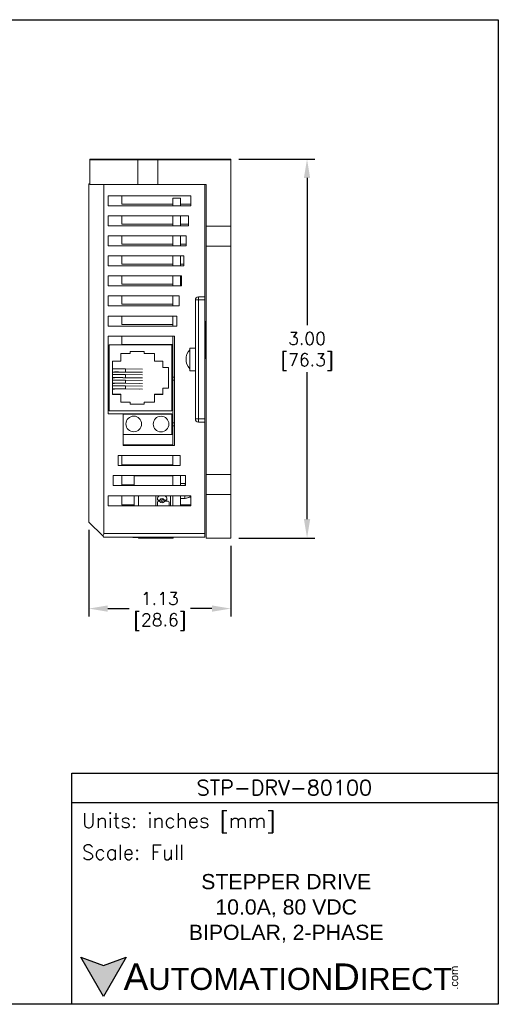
# Model space of a CAD drawing. Extents: x 864.9 to 875.8, y 112.8 to 120.6.
# Tile 7 of 7: x 872 to 875.8, y 112.8 to 120.6. Entities that reach past the tile are written whole.
import ezdxf

# ---------------------------------------------------------------- set-up
doc = ezdxf.new("R2010")
doc.units = 0
doc.header["$LTSCALE"] = 4
doc.header["$MEASUREMENT"] = 0
doc.layers.get('0').update_dxf_attribs({"linetype": 'CONTINUOUS'})
doc.layers.get('DEFPOINTS').update_dxf_attribs({"linetype": 'CONTINUOUS'})
for name, color, linetype in [('Dimensions', 140, 'CONTINUOUS'), ('Dimensions @ 1', 140, 'CONTINUOUS'), ('TEXT', 140, 'CONTINUOUS')]:
    doc.layers.add(name, color=color, linetype=linetype)
doc.styles.add('\\M+2ABAC\\M+2A6A11', font='txt')
doc.styles.add('ROMANS', font='romans.shx')
doc.styles.get("Standard").update_dxf_attribs({"font": 'romans.shx'})
doc.dimstyles.get("Standard").update_dxf_attribs({"dimtxt": 0.1, "dimasz": 0.15, "dimexe": 0.0625, "dimexo": 0.0625, "dimgap": 0.03, "dimtad": 0, "dimtih": 1, "dimtoh": 1, "dimzin": 0, "dimdsep": 46, "dimtxsty": 'Standard', "dimcen": 0, "dimclrd": 256, "dimclre": 256, "dimclrt": 256, "dimadec": 0, "dimazin": 0, "dimtfac": 1, "dimtofl": 0, "dimtmove": 0, "dimatfit": 3, "dimfxl": 0, "dimtolj": 1, "dimtzin": 0, "dimlwd": -1, "dimlwe": 25, "dimarcsym": 0})

# ---------------------------------------------------------------- blocks, each defined once
blk = doc.blocks.new('*D5')
at = {"layer": 'DEFPOINTS', "color": 0}
for p in [(872.542, 116.574), (873.6681, 116.4476), (873.6681, 115.8878)]:
    blk.add_point(p, dxfattribs=at)
at = {"layer": 'Dimensions', "lineweight": 25}
for p, q in [((872.542, 116.5115), (872.542, 115.8253)), ((873.6681, 116.3851), (873.6681, 115.8253))]:
    blk.add_line(p, q, dxfattribs=at)
at = {"layer": 'Dimensions'}
for p, q in [((872.692, 115.8878), (872.8631, 115.8878)), ((873.5181, 115.8878), (873.347, 115.8878))]:
    blk.add_line(p, q, dxfattribs=at)
for points in [[(872.692, 115.9128), (872.692, 115.8628), (872.542, 115.8878)], [(873.5181, 115.9128), (873.5181, 115.8628), (873.6681, 115.8878)]]:
    blk.add_solid(points, dxfattribs=at)
at = {"layer": 'Dimensions', "char_height": 0.1, "attachment_point": 5}
for s, insert in [('\\A1;1.13', (873.1051, 115.9678)), ('\\A1;[28.6]', (873.1051, 115.7816))]:
    blk.add_mtext(s, dxfattribs=dict(at, insert=insert))
blk = doc.blocks.new('*D6')
at = {"layer": 'DEFPOINTS', "color": 0}
for p in [(873.6681, 119.4522), (874.2719, 119.4522), (873.6681, 116.4476)]:
    blk.add_point(p, dxfattribs=at)
at = {"layer": 'Dimensions', "lineweight": 25}
for p, q in [((873.7306, 119.4522), (874.3344, 119.4522)), ((873.7306, 116.4476), (874.3344, 116.4476))]:
    blk.add_line(p, q, dxfattribs=at)
at = {"layer": 'Dimensions'}
for p, q in [((874.2719, 119.3022), (874.2719, 118.1361)), ((874.2719, 116.5976), (874.2719, 117.7637))]:
    blk.add_line(p, q, dxfattribs=at)
for points in [[(874.2469, 119.3022), (874.2969, 119.3022), (874.2719, 119.4522)], [(874.2469, 116.5976), (874.2969, 116.5976), (874.2719, 116.4476)]]:
    blk.add_solid(points, dxfattribs=at)
at = {"layer": 'Dimensions', "char_height": 0.1, "attachment_point": 5}
for s, insert in [('\\A1;3.00', (874.2719, 118.0299)), ('\\A1;[76.3]', (874.2719, 117.8437))]:
    blk.add_mtext(s, dxfattribs=dict(at, insert=insert))

msp = doc.modelspace()

# ---------------------------------------------------------------- hatches: boundary and pattern name
at = {"layer": 'TEXT'}
msp.add_hatch(color=256, dxfattribs=at).paths.add_polyline_path([(872.8392, 113.1239), (872.6592, 113.0583), (872.4792, 113.1239), (872.6592, 112.8121)])

# ---------------------------------------------------------------- linework, layer by layer
at = {"color": 7, "lineweight": 0}
for p, q in [((872.5501, 119.4522), (872.9298, 119.4522)), ((872.5501, 119.2505), (872.5501, 119.4522)), ((872.9298, 119.452), (872.9298, 119.4522)), ((873.0888, 119.4522), (873.6681, 119.4522)), ((873.0888, 119.4522), (873.0888, 119.452)), ((873.6681, 119.4522), (873.6681, 119.4463)), ((872.5501, 119.4463), (872.9298, 119.4463)), ((872.9298, 119.4463), (872.9298, 119.4465)), ((872.9298, 119.2505), (872.9298, 119.4463)), ((873.0888, 119.4465), (873.0888, 119.4463)), ((873.0888, 119.4463), (873.0888, 119.2505)), ((873.0888, 119.4463), (873.6681, 119.4463)), ((873.6681, 119.4463), (873.6681, 118.9196)), ((872.5501, 119.2547), (872.542, 119.2547)), ((872.542, 119.2547), (872.542, 116.574)), ((872.9298, 119.2505), (872.5501, 119.2505)), ((872.6612, 116.4846), (872.6612, 119.2505)), ((873.4724, 119.2505), (873.0888, 119.2505)), ((873.4612, 118.3603), (873.4612, 119.2505)), ((873.4724, 118.9196), (873.4724, 119.2505)), ((872.696, 119.0823), (872.696, 119.1618)), ((872.696, 119.1618), (873.3519, 119.1618)), ((872.8053, 119.1618), (872.8053, 119.0957)), ((873.2083, 119.0823), (873.2083, 119.1428)), ((873.2699, 119.1428), (873.2083, 119.1428)), ((873.2699, 119.0823), (873.2699, 119.1428)), ((873.3519, 119.1618), (873.3519, 119.0823)), ((873.3519, 119.0823), (872.696, 119.0823)), ((872.8053, 119.0957), (873.2083, 119.0957)), ((873.2699, 119.0957), (873.3519, 119.0957)), ((872.696, 118.9233), (872.696, 119.0028)), ((872.696, 119.0028), (873.3334, 119.0028)), ((872.8053, 119.0028), (872.8053, 118.9367)), ((873.2083, 118.9233), (873.2083, 119.0028)), ((873.2699, 118.9233), (873.2699, 119.0028)), ((873.3334, 119.0028), (873.3334, 118.9233)), ((873.3334, 118.9233), (872.696, 118.9233)), ((872.8053, 118.9367), (873.2083, 118.9367)), ((873.2699, 118.9367), (873.3334, 118.9367)), ((873.4724, 118.7608), (873.4724, 118.9196)), ((873.4724, 118.9196), (873.6681, 118.9196)), ((873.6681, 118.9196), (873.6681, 118.7608)), ((872.696, 118.8438), (873.315, 118.8438)), ((872.696, 118.7643), (872.696, 118.8438)), ((872.8053, 118.8438), (872.8053, 118.7777)), ((873.2083, 118.7643), (873.2083, 118.8438)), ((873.2699, 118.7643), (873.2699, 118.8438)), ((873.315, 118.8438), (873.315, 118.7643)), ((873.315, 118.7643), (872.696, 118.7643)), ((872.8053, 118.7777), (873.2083, 118.7777)), ((873.2699, 118.7777), (873.315, 118.7777)), ((873.4724, 118.7606), (873.4724, 118.7608)), ((873.6681, 118.7608), (873.4724, 118.7608)), ((873.6681, 118.7606), (873.4724, 118.7606)), ((873.4724, 116.9519), (873.4724, 118.7606)), ((873.6681, 118.7608), (873.6681, 118.7606)), ((873.6681, 118.7606), (873.6681, 116.9519)), ((872.696, 118.6847), (873.2965, 118.6847)), ((872.696, 118.6052), (872.696, 118.6847)), ((872.8053, 118.6847), (872.8053, 118.6187)), ((873.2083, 118.6052), (873.2083, 118.6847)), ((873.2699, 118.6052), (873.2699, 118.6847)), ((873.2965, 118.6847), (873.2965, 118.6052)), ((873.2965, 118.6052), (872.696, 118.6052)), ((872.8053, 118.6187), (873.2083, 118.6187)), ((873.2699, 118.6187), (873.2965, 118.6187)), ((872.696, 118.5257), (873.2781, 118.5257)), ((872.696, 118.4462), (872.696, 118.5257)), ((872.8053, 118.5257), (872.8053, 118.4597)), ((873.2083, 118.4462), (873.2083, 118.5257)), ((873.2699, 118.4462), (873.2699, 118.5257)), ((873.2781, 118.5257), (873.2781, 118.4462)), ((873.2781, 118.4462), (872.696, 118.4462)), ((872.8053, 118.4597), (873.2083, 118.4597)), ((873.2699, 118.4597), (873.2781, 118.4597)), ((872.696, 118.3667), (873.2596, 118.3667)), ((872.696, 118.2872), (872.696, 118.3667)), ((872.8053, 118.3667), (872.8053, 118.3007)), ((873.2083, 118.2872), (873.2083, 118.3667)), ((873.2596, 118.3667), (873.2596, 118.2872)), ((873.4612, 118.3603), (873.4115, 118.3603)), ((873.4115, 118.3354), (873.4115, 118.3603)), ((873.4612, 118.3603), (873.4612, 118.3354)), ((873.2596, 118.2872), (872.696, 118.2872)), ((872.8053, 118.3007), (873.2083, 118.3007)), ((873.3867, 118.3354), (873.3867, 117.3914)), ((873.4115, 118.3354), (873.3867, 118.3354)), ((873.4115, 117.3914), (873.4115, 118.3354)), ((873.4115, 118.3354), (873.4612, 118.3354)), ((873.4612, 118.3354), (873.4612, 117.3914)), ((872.696, 118.2077), (873.2412, 118.2077)), ((872.696, 118.1282), (872.696, 118.2077)), ((872.8053, 118.2077), (872.8053, 118.1417)), ((873.2083, 118.1282), (873.2083, 118.2077)), ((873.2412, 118.2077), (873.2412, 118.1282)), ((873.2412, 118.1282), (872.696, 118.1282)), ((872.8053, 118.1417), (873.2083, 118.1417)), ((873.4612, 118.1664), (873.4653, 118.1664)), ((873.4653, 118.1664), (873.4642, 118.0173)), ((872.696, 117.4316), (872.696, 118.0487)), ((872.696, 118.0487), (873.2227, 118.0487)), ((872.8053, 118.0487), (872.8053, 117.9827)), ((873.2083, 117.7242), (873.2083, 118.0487)), ((873.2227, 118.0487), (873.2227, 117.1807)), ((872.7037, 117.9783), (872.7037, 117.9794)), ((872.7037, 117.9794), (872.7037, 117.4576)), ((872.7037, 117.4576), (872.7037, 117.9794)), ((873.2006, 117.9783), (872.7037, 117.9783)), ((872.7037, 117.9783), (872.7038, 117.4566)), ((873.0257, 117.9803), (872.7888, 117.9798)), ((872.8053, 117.9827), (873.2083, 117.9827)), ((873.2005, 117.9803), (873.0257, 117.9803)), ((873.2006, 117.9783), (873.2005, 117.9803)), ((873.2006, 117.4566), (873.2006, 117.9783)), ((873.2083, 117.9772), (873.2006, 117.9772)), ((873.4642, 118.0173), (873.4632, 117.8683)), ((872.7957, 117.9102), (872.8702, 117.9102)), ((872.7957, 117.8486), (872.7957, 117.9102)), ((872.8702, 117.9102), (872.8702, 117.9261)), ((872.8702, 117.9261), (872.982, 117.9261)), ((872.9819, 117.9113), (872.9819, 117.9261)), ((872.982, 117.9102), (872.9819, 117.9113)), ((872.982, 117.9261), (872.982, 117.9102)), ((872.982, 117.9102), (873.064, 117.9102)), ((873.0639, 117.8497), (873.0639, 117.9102)), ((873.064, 117.9102), (873.064, 117.8486)), ((873.343, 117.7742), (873.343, 117.9526)), ((873.343, 117.9526), (873.3867, 117.9526)), ((873.3867, 117.9526), (873.3867, 117.7742)), ((872.7296, 117.8486), (872.7957, 117.8486)), ((872.7296, 117.5863), (872.7296, 117.8486)), ((873.064, 117.8486), (873.0639, 117.8497)), ((873.064, 117.8486), (873.1296, 117.8486)), ((873.1295, 117.8), (873.1295, 117.8486)), ((873.1296, 117.8486), (873.1296, 117.7989)), ((873.2006, 117.8568), (873.2083, 117.8568)), ((873.2006, 117.8237), (873.2083, 117.8237)), ((873.4612, 117.8683), (873.4632, 117.8683)), ((872.7296, 117.7628), (872.745, 117.7628)), ((872.7445, 117.7637), (872.745, 117.7628)), ((872.745, 117.7628), (872.745, 117.7637)), ((872.947, 117.7619), (872.819, 117.7635)), ((872.833, 117.7188), (872.8331, 117.7436)), ((872.8331, 117.7635), (872.8332, 117.7884)), ((872.8331, 117.7635), (872.9675, 117.7618)), ((872.9676, 117.7419), (872.8331, 117.7436)), ((872.9674, 117.7867), (872.8332, 117.7884)), ((873.1295, 117.8), (873.1296, 117.7989)), ((873.1296, 117.7989), (873.1738, 117.7989)), ((873.1737, 117.637), (873.1737, 117.7989)), ((873.1738, 117.7989), (873.1738, 117.636)), ((873.2083, 117.7442), (873.2006, 117.7442)), ((873.3867, 117.7742), (873.343, 117.7742)), ((872.7296, 117.7181), (872.7449, 117.7181)), ((872.7296, 117.6734), (872.7448, 117.6733)), ((872.7443, 117.6742), (872.7448, 117.6733)), ((872.7444, 117.7189), (872.7449, 117.7181)), ((872.7448, 117.6733), (872.7448, 117.6743)), ((872.7449, 117.7181), (872.7449, 117.719)), ((872.9474, 117.6724), (872.8187, 117.6741)), ((872.9472, 117.7172), (872.8189, 117.7188)), ((872.8328, 117.6741), (872.8329, 117.6989)), ((872.8328, 117.6741), (872.9678, 117.6724)), ((872.9677, 117.6972), (872.8329, 117.6989)), ((872.833, 117.7188), (872.9677, 117.7171)), ((873.2006, 117.6646), (873.2083, 117.6646)), ((873.2083, 117.7242), (873.2227, 117.7242)), ((873.2083, 117.6994), (873.2083, 117.7242)), ((873.2227, 117.6994), (873.2083, 117.6994)), ((873.2083, 117.3615), (873.2083, 117.6994)), ((872.7296, 117.6287), (872.7446, 117.6286)), ((872.7296, 117.5873), (872.7956, 117.5873)), ((872.7957, 117.5863), (872.7296, 117.5863)), ((872.7446, 117.6286), (872.7441, 117.6295)), ((872.7446, 117.6286), (872.7446, 117.6295)), ((872.7957, 117.5863), (872.7956, 117.5873)), ((872.7957, 117.5246), (872.7957, 117.5863)), ((872.8186, 117.6293), (872.9475, 117.6277)), ((872.8327, 117.6294), (872.8328, 117.6542)), ((872.968, 117.6277), (872.8327, 117.6294)), ((872.9679, 117.6525), (872.8328, 117.6542)), ((873.0639, 117.5873), (873.1295, 117.5873)), ((873.0639, 117.5257), (873.0639, 117.5873)), ((873.0639, 117.5873), (873.064, 117.5863)), ((873.1296, 117.5863), (873.064, 117.5863)), ((873.064, 117.5863), (873.064, 117.5246)), ((873.1295, 117.637), (873.1737, 117.637)), ((873.1295, 117.5873), (873.1295, 117.637)), ((873.1296, 117.636), (873.1295, 117.637)), ((873.1296, 117.5863), (873.1295, 117.5873)), ((873.1296, 117.636), (873.1296, 117.5863)), ((873.1738, 117.636), (873.1296, 117.636)), ((873.1738, 117.636), (873.1737, 117.637)), ((873.2083, 117.5851), (873.2006, 117.5851)), ((873.2083, 117.5797), (873.2006, 117.5797)), ((872.7957, 117.5257), (872.8702, 117.5257)), ((872.8702, 117.5246), (872.7957, 117.5246)), ((872.8702, 117.5246), (872.8702, 117.5257)), ((872.8702, 117.5087), (872.8702, 117.5246)), ((872.8702, 117.5098), (872.982, 117.5098)), ((872.982, 117.5087), (872.8702, 117.5087)), ((872.982, 117.5098), (872.982, 117.5257)), ((872.982, 117.5257), (873.0639, 117.5257)), ((872.982, 117.5257), (872.982, 117.5246)), ((873.064, 117.5246), (872.982, 117.5246)), ((872.982, 117.5246), (872.982, 117.5087)), ((872.982, 117.5087), (872.982, 117.5098)), ((873.064, 117.5246), (873.0639, 117.5257)), ((872.8153, 117.4316), (872.696, 117.4316)), ((872.7038, 117.4566), (872.7037, 117.4576)), ((872.7038, 117.4566), (873.2006, 117.4566)), ((872.8153, 117.1807), (872.8153, 117.4316)), ((873.2083, 117.4261), (873.1998, 117.4261)), ((873.2006, 117.4593), (873.2083, 117.4593)), ((873.1998, 117.3466), (873.2083, 117.3466)), ((873.2083, 117.3367), (873.2083, 117.3615)), ((873.2083, 117.3615), (873.2227, 117.3615)), ((873.3867, 117.3914), (873.4115, 117.3914)), ((873.4612, 117.3914), (873.4115, 117.3914)), ((873.4115, 117.3665), (873.4115, 117.3914)), ((873.4115, 117.3665), (873.4612, 117.3665)), ((873.4612, 117.3914), (873.4612, 117.3665)), ((873.4612, 116.4846), (873.4612, 117.3665)), ((873.2083, 117.2671), (872.8153, 117.2671)), ((873.2227, 117.3367), (873.2083, 117.3367)), ((873.2083, 117.1807), (873.2083, 117.3367)), ((872.8153, 117.1876), (873.2083, 117.1876)), ((873.2227, 117.1807), (872.8153, 117.1807)), ((872.7755, 117.0217), (872.7755, 117.1012)), ((872.7755, 117.1012), (873.2658, 117.1012)), ((872.8053, 117.0286), (872.8053, 117.1012)), ((873.2083, 117.0217), (873.2083, 117.1012)), ((873.2658, 117.1012), (873.2658, 117.0217)), ((873.2658, 117.0217), (872.7755, 117.0217)), ((873.2083, 117.0286), (872.8053, 117.0286)), ((872.7358, 116.8627), (872.7358, 116.9422)), ((872.7358, 116.9422), (873.3088, 116.9422)), ((872.8053, 116.8696), (872.8053, 116.9422)), ((873.208, 116.9398), (872.9007, 116.9398)), ((872.9007, 116.9398), (872.9007, 116.8627)), ((873.208, 116.8627), (873.208, 116.9398)), ((873.208, 116.8802), (873.2083, 116.8802)), ((873.2083, 116.8627), (873.2083, 116.9422)), ((873.2699, 116.8627), (873.2699, 116.9422)), ((873.2699, 116.8802), (873.3069, 116.8802)), ((873.3088, 116.8792), (873.3069, 116.8802)), ((873.3069, 116.8802), (873.3069, 116.8627)), ((873.3088, 116.9422), (873.3088, 116.8627)), ((873.4724, 116.9519), (873.6681, 116.9519)), ((873.4724, 116.7931), (873.4724, 116.9519)), ((873.6681, 116.9519), (873.6681, 116.7931)), ((873.3088, 116.8627), (872.7358, 116.8627)), ((872.9007, 116.8696), (872.8053, 116.8696)), ((872.696, 116.7037), (872.696, 116.7832)), ((872.696, 116.7832), (873.3519, 116.7832)), ((872.8053, 116.7106), (872.8053, 116.7832)), ((872.9007, 116.7832), (872.9007, 116.7037)), ((872.9365, 116.7832), (872.9365, 116.7037)), ((873.0735, 116.7037), (873.0735, 116.7832)), ((873.0862, 116.7542), (873.0862, 116.7543)), ((873.0862, 116.7542), (873.0862, 116.7537)), ((873.0862, 116.7327), (873.0862, 116.7328)), ((873.0862, 116.7327), (873.0862, 116.7063)), ((873.0924, 116.7476), (873.1018, 116.7476)), ((873.0924, 116.7389), (873.1018, 116.7389)), ((873.1018, 116.7389), (873.0924, 116.7389)), ((873.0924, 116.7389), (873.0924, 116.7389)), ((873.1018, 116.7389), (873.1018, 116.7389)), ((873.1073, 116.7354), (873.1073, 116.7355)), ((873.1145, 116.7433), (873.1145, 116.7432)), ((873.1234, 116.7522), (873.1234, 116.7522)), ((873.1234, 116.7254), (873.1234, 116.7254)), ((873.1323, 116.7433), (873.1323, 116.7432)), ((873.1395, 116.7354), (873.1395, 116.7355)), ((873.145, 116.7476), (873.1544, 116.7476)), ((873.145, 116.7389), (873.1719, 116.7389)), ((873.1719, 116.7389), (873.145, 116.7389)), ((873.145, 116.7389), (873.145, 116.7389)), ((873.1606, 116.7542), (873.1606, 116.7543)), ((873.1606, 116.7537), (873.1606, 116.7542)), ((873.1719, 116.7389), (873.1719, 116.7389)), ((873.1781, 116.7327), (873.1781, 116.7328)), ((873.1781, 116.7063), (873.1781, 116.7327)), ((873.1908, 116.7832), (873.1908, 116.7037)), ((873.2083, 116.7037), (873.2083, 116.7832)), ((873.2699, 116.7037), (873.2699, 116.7832)), ((873.2699, 116.7612), (873.3043, 116.7612)), ((873.2699, 116.7601), (873.3054, 116.7601)), ((873.3043, 116.7612), (873.3043, 116.7832)), ((873.3434, 116.7717), (873.3043, 116.7612)), ((873.3446, 116.7706), (873.3054, 116.7601)), ((873.3054, 116.7601), (873.3054, 116.7615)), ((873.3392, 116.7832), (873.3434, 116.782)), ((873.3393, 116.7832), (873.3434, 116.7821)), ((873.3402, 116.7832), (873.3434, 116.7823)), ((873.3403, 116.7832), (873.3434, 116.7823)), ((873.3413, 116.7832), (873.3434, 116.7826)), ((873.3413, 116.7832), (873.3434, 116.7826)), ((873.3423, 116.7832), (873.3434, 116.7829)), ((873.3424, 116.7832), (873.3434, 116.7829)), ((873.3433, 116.7832), (873.3434, 116.7831)), ((873.3434, 116.7832), (873.3446, 116.7829)), ((873.3434, 116.7832), (873.3434, 116.7831)), ((873.3434, 116.7832), (873.3434, 116.7832)), ((873.3434, 116.7832), (873.3434, 116.7832)), ((873.3434, 116.7831), (873.3434, 116.7829)), ((873.3434, 116.7829), (873.3434, 116.7829)), ((873.3434, 116.7829), (873.3434, 116.7826)), ((873.3434, 116.7826), (873.3446, 116.7823)), ((873.3434, 116.7826), (873.3434, 116.7826)), ((873.3434, 116.7826), (873.3434, 116.7823)), ((873.3434, 116.7825), (873.3446, 116.7822)), ((873.3434, 116.7823), (873.3434, 116.7821)), ((873.3434, 116.7823), (873.3434, 116.7823)), ((873.3434, 116.7821), (873.3434, 116.782)), ((873.3434, 116.782), (873.3434, 116.7717)), ((873.3434, 116.7819), (873.3446, 116.7816)), ((873.3434, 116.7819), (873.3446, 116.7816)), ((873.3434, 116.7813), (873.3446, 116.781)), ((873.3434, 116.7813), (873.3446, 116.781)), ((873.3435, 116.7832), (873.3446, 116.7829)), ((873.3446, 116.7832), (873.3446, 116.7829)), ((873.3446, 116.7829), (873.3446, 116.7823)), ((873.3446, 116.7829), (873.3446, 116.7829)), ((873.3446, 116.7823), (873.3446, 116.7822)), ((873.3446, 116.7822), (873.3446, 116.7816)), ((873.3446, 116.7816), (873.3446, 116.781)), ((873.3446, 116.7816), (873.3446, 116.7816)), ((873.3446, 116.781), (873.3446, 116.781)), ((873.3446, 116.781), (873.3446, 116.7706)), ((873.3519, 116.7832), (873.3519, 116.7037)), ((873.4724, 116.7929), (873.4724, 116.7931)), ((873.6681, 116.7931), (873.4724, 116.7931)), ((873.6681, 116.7929), (873.4724, 116.7929)), ((873.4724, 116.4476), (873.4724, 116.7929)), ((873.6681, 116.7931), (873.6681, 116.7929)), ((873.6681, 116.7929), (873.6681, 116.4476)), ((873.3519, 116.7037), (872.696, 116.7037)), ((872.9007, 116.7106), (872.8053, 116.7106)), ((873.3519, 116.7106), (873.2699, 116.7106)), ((872.542, 116.574), (872.6525, 116.4635)), ((873.4612, 116.4846), (872.6612, 116.4846)), ((873.4612, 116.4846), (873.4612, 116.4548)), ((872.6612, 116.4548), (872.6525, 116.4635)), ((872.6612, 116.4548), (873.4612, 116.4548)), ((872.8912, 116.4548), (872.892, 116.4514)), ((872.9365, 116.4514), (872.892, 116.4514)), ((872.9365, 116.4548), (872.9365, 116.4503)), ((872.9365, 116.4467), (872.9365, 116.4503)), ((872.9365, 116.4467), (872.9389, 116.4467)), ((872.9377, 116.4457), (872.9377, 116.4467)), ((872.9377, 116.4457), (872.9393, 116.4457)), ((872.9404, 116.4463), (873.2104, 116.4463)), ((872.9416, 116.445), (873.2115, 116.445)), ((873.2104, 116.4548), (873.2104, 116.4463)), ((873.2115, 116.4548), (873.2115, 116.445)), ((873.6681, 116.4476), (873.4724, 116.4476))]:
    msp.add_line(p, q, dxfattribs=at)
for p, q in [((872.8153, 117.4316), (873.1998, 117.4316)), ((873.1998, 117.4316), (873.1998, 117.2671))]:
    msp.add_line(p, q)
for centre in [(872.8986, 117.3516), (873.1148, 117.3511)]:
    msp.add_circle(centre, 0.0621, dxfattribs=at)
for centre, radius, start, end in [((873.4115, 118.3354), 0.0248, 90, 180), ((873.4193, 117.8648), 0.1066, 135.65477, 224.34523), ((873.4115, 117.3914), 0.0248, 180, 270), ((873.1234, 116.7543), 0.0372, 128.98497, 180), ((873.1234, 116.7542), 0.0372, 128.96736, 180), ((873.0924, 116.7537), 0.00619, 180, 270), ((873.0924, 116.7327), 0.00619, 90, 180), ((873.0924, 116.7328), 0.00619, 90, 180), ((873.1018, 116.7537), 0.00619, 270, 334.11511), ((873.1018, 116.7328), 0.00619, 25.88489, 90), ((873.1018, 116.7327), 0.00619, 25.88489, 90), ((873.1234, 116.7432), 0.0179, 90, 154.11511), ((873.1234, 116.7433), 0.0179, 205.88489, 270), ((873.1234, 116.7432), 0.0179, 205.88489, 270), ((873.1234, 116.7432), 0.00893, 90, 180), ((873.1234, 116.7433), 0.00893, 90, 180), ((873.1234, 116.7432), 0.00893, 180, 270), ((873.1234, 116.7432), 0.0179, 25.88489, 90), ((873.1234, 116.7432), 0.00893, 0, 90), ((873.1234, 116.7433), 0.00893, 0, 90), ((873.1234, 116.7432), 0.00893, 270, 0), ((873.1234, 116.7433), 0.0179, 270, 334.11511), ((873.1234, 116.7432), 0.0179, 270, 334.11511), ((873.145, 116.7537), 0.00619, 205.88489, 270), ((873.145, 116.7328), 0.00619, 90, 154.11511), ((873.145, 116.7327), 0.00619, 90, 154.11511), ((873.1234, 116.7542), 0.0372, 0, 51.03264), ((873.1234, 116.7543), 0.0372, 0, 51.01503), ((873.1544, 116.7537), 0.00619, 270, 0), ((873.1719, 116.7328), 0.00619, 0, 90), ((873.1719, 116.7327), 0.00619, 0, 90), ((873.0924, 116.7063), 0.00619, 180, 204.81973), ((873.1719, 116.7063), 0.00619, 335.18027, 0), ((872.6314, 116.4846), 0.0298, 315, 0), ((872.9404, 116.4503), 0.00391, 180, 270), ((872.9416, 116.4489), 0.00391, 215.61559, 270)]:
    msp.add_arc(centre, radius, start, end, dxfattribs=at)
for centre, major_axis, ratio, start_param, end_param in [((873.0093, 119.452), (0.0795, 0), 0.001636, -3.141593, 0), ((873.0093, 119.4465), (0.0795, 0), 0.001636, 0, 3.141593), ((873.0093, 119.2507), (-0.0795, 0), 0.001636, 3.141593, 6.283185), ((872.9024, 117.9794), (0.1988, 0), 0.002776, -4.103477, -3.141593), ((872.7826, 117.7884), (0.0542, -0.0002), 0.006707, 0.362464, 2.931761), ((872.7825, 117.7635), (-0.0542, 0.0002), 0.006707, 3.504057, 6.066561), ((872.7824, 117.7437), (0.0542, -0.0002), 0.006707, 0.362464, 2.919681), ((872.7825, 117.7635), (0.0379, -0.0001), 0.006707, 0.272675, 3.141593), ((872.7825, 117.7635), (0.0379, -0.0001), 0.006707, -3.141593, -3.137761), ((872.7823, 117.7188), (-0.0542, 0.0002), 0.006707, 3.504057, 6.054834), ((872.7823, 117.699), (0.0542, -0.0002), 0.006707, 0.362464, 2.908216), ((872.7822, 117.6741), (-0.0542, 0.0002), 0.006707, 3.504057, 6.043672), ((872.7822, 117.6741), (0.0379, -0.0001), 0.006707, 0.272675, 3.141593), ((872.7822, 117.6741), (0.0379, -0.0001), 0.006707, -3.141593, -3.137761), ((872.7823, 117.7188), (0.0379, -0.0001), 0.006707, 0.272675, 3.141593), ((872.7823, 117.7188), (0.0379, -0.0001), 0.006707, -3.141593, -3.137761), ((872.7821, 117.6542), (0.0542, -0.0002), 0.006707, 0.362464, 2.897278), ((872.7821, 117.6294), (0.0542, -0.0002), 0.006707, 0.362464, 2.891405), ((872.7821, 117.6294), (0.0379, -0.0001), 0.006707, 0.272675, 3.141593), ((872.7821, 117.6294), (0.0379, -0.0001), 0.006707, -3.141593, -3.137761)]:
    msp.add_ellipse(centre, major_axis=major_axis, ratio=ratio, start_param=start_param, end_param=end_param, dxfattribs=at)
msp.add_ellipse((872.9024, 117.9794), major_axis=(0.1988, 0), ratio=0.002776, dxfattribs=at)
at = {"layer": 'DEFPOINTS'}
msp.add_lwpolyline([(875.7879, 112.7502), (864.8757, 112.7502), (864.8757, 120.5574), (875.7879, 120.5574)], close=True, dxfattribs=at)
at = {"layer": 'TEXT'}
msp.add_line((872.407, 114.3501), (875.7879, 114.3501), dxfattribs=at)
for points in [[(872.407, 112.7502), (872.407, 114.5832), (875.7879, 114.5832), (875.7879, 112.7502)], [(872.8392, 113.1239), (872.6592, 112.8121), (872.4792, 113.1239), (872.6592, 113.0583)]]:
    msp.add_lwpolyline(points, close=True, dxfattribs=at)

# ---------------------------------------------------------------- texts
at = {"layer": 'TEXT', "linetype": 'Continuous', "insert": (874.0922, 114.4683), "char_height": 0.120526, "width": 2.268704, "attachment_point": 5, "style": 'ROMANS'}
msp.add_mtext('STP-DRV-80100', dxfattribs=at)
at = {"layer": 'TEXT', "attachment_point": 4}
for s, insert, char_height, width, style in [(' Units: inches [mm]', (872.407, 114.1881), 0.116525, 3.380953, 'ROMANS'), (' Scale: Full', (872.407, 113.9551), 0.116525, 3.380953, 'ROMANS'), ('{\\fArial|b0|i0|c0|p34;     \\H1.2x;A\\H0.8333x;UTOMATION\\H1.2x;D\\H0.8333x;IRECT}', (872.4792, 112.968), 0.174788, 2.960854, '\\M+2ABAC\\M+2A6A11')]:
    msp.add_mtext(s, dxfattribs=dict(at, insert=insert, char_height=char_height, width=width, style=style))
at = {"layer": 'TEXT', "linetype": 'Continuous', "insert": (874.1066, 113.5108), "char_height": 0.120526, "width": 3.022207, "attachment_point": 5}
msp.add_mtext('{\\fArial|b0|i0|c0|p34;STEPPER DRIVE\\P10.0A, 80 VDC\\PBIPOLAR, 2-PHASE}', dxfattribs=at)
at = {"layer": 'TEXT', "insert": (875.4067, 112.8655), "char_height": 0.062924, "width": 0.186464, "attachment_point": 1, "rotation": 90, "style": '\\M+2ABAC\\M+2A6A11'}
msp.add_mtext('{\\fArial|b0|i0|c0|p34;.com}', dxfattribs=at)

# ---------------------------------------------------------------- dimensions: what is measured, and where the dimension line sits
at = {"layer": 'Dimensions @ 1'}
dim = msp.add_linear_dim(base=(874.2719, 119.4522), p1=(873.6681, 116.4476), p2=(873.6681, 119.4522), angle=90, dimstyle='Standard', override={"dimscale": 1, "dimpost": '\\X', "dimtix": 0, "dimtofl": 0, "dimtmove": 0, "dimatfit": 3}, dxfattribs=at)
dim.commit()
dim.dimension.update_dxf_attribs({"geometry": '*D6', "text_midpoint": (874.2719, 117.9499)})
dim = msp.add_linear_dim(base=(873.6681, 115.8878), p1=(872.542, 116.574), p2=(873.6681, 116.4476), dimstyle='Standard', override={"dimscale": 1, "dimpost": '\\X', "dimtix": 0, "dimtofl": 0, "dimtmove": 0, "dimatfit": 3}, dxfattribs=at)
dim.commit()
dim.dimension.update_dxf_attribs({"geometry": '*D5', "text_midpoint": (873.1051, 115.8878)})

doc.saveas('drawing.dxf')
